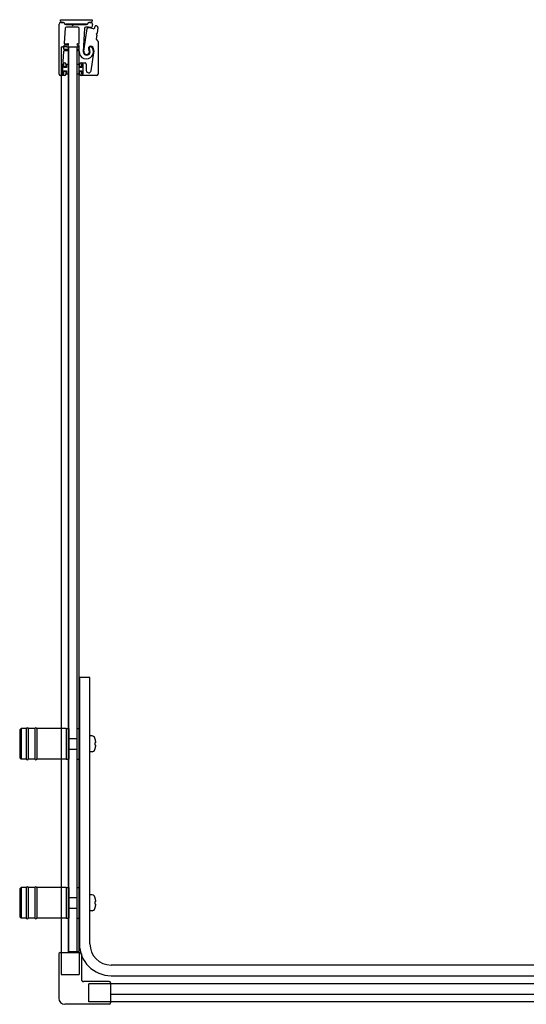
# Model space of a CAD drawing. Header units: millimetres. Extents: x 3658.834 to 3659.817, y 2710.18 to 2710.924.
# Tile 1 of 2: x 3658.834 to 3659.216, y 2710.181 to 2710.924. Entities that reach past the tile are written whole.
import ezdxf

# ---------------------------------------------------------------- set-up
doc = ezdxf.new("R2010")
doc.units = ezdxf.units.MM
doc.layers.add('SANINDUSA', color=3, linetype='Continuous')

msp = doc.modelspace()

# ---------------------------------------------------------------- linework, layer by layer
at = {"layer": 'SANINDUSA'}
for p, q in [((3658.86396, 2710.88333), (3658.86396, 2710.92108)), ((3658.86495, 2710.92441), (3658.88889, 2710.92441)), ((3658.86495, 2710.92341), (3658.86495, 2710.92441)), ((3658.86521, 2710.92233), (3658.86667, 2710.92233)), ((3658.86668, 2710.92241), (3658.86595, 2710.92241)), ((3658.86737, 2710.92204), (3658.86828, 2710.92113)), ((3658.86854, 2710.92112), (3658.86763, 2710.92202)), ((3658.88458, 2710.92093), (3658.86899, 2710.92093)), ((3658.86899, 2710.92084), (3658.8732, 2710.92084)), ((3658.87522, 2710.92084), (3658.88457, 2710.92084)), ((3658.88594, 2710.92201), (3658.88503, 2710.92112)), ((3658.88528, 2710.92113), (3658.88619, 2710.92204)), ((3658.88789, 2710.92241), (3658.8869, 2710.92241)), ((3658.8869, 2710.92234), (3658.8869, 2710.92234)), ((3658.8869, 2710.92234), (3658.8879, 2710.92234)), ((3658.88912, 2710.92083), (3658.8887, 2710.91884)), ((3658.88889, 2710.92441), (3658.88889, 2710.92341)), ((3658.8684, 2710.9179), (3658.86762, 2710.90681)), ((3658.87809, 2710.91883), (3658.8694, 2710.91883)), ((3658.87337, 2710.92076), (3658.87385, 2710.92028)), ((3658.87456, 2710.92028), (3658.87504, 2710.92076)), ((3658.87909, 2710.90677), (3658.87909, 2710.91783)), ((3658.88305, 2710.91781), (3658.88214, 2710.90042)), ((3658.88266, 2710.90059), (3658.8852, 2710.91782)), ((3658.89078, 2710.91828), (3658.89116, 2710.91953)), ((3658.89244, 2710.91399), (3658.89207, 2710.91372)), ((3658.89316, 2710.9185), (3658.89255, 2710.91419)), ((3658.86811, 2710.90627), (3658.87051, 2710.90627)), ((3658.87791, 2710.90627), (3658.87859, 2710.90627)), ((3658.89235, 2710.91271), (3658.89195, 2710.90985)), ((3658.89201, 2710.9133), (3658.89229, 2710.91293)), ((3658.89209, 2710.90943), (3658.89299, 2710.90853)), ((3658.89328, 2710.90782), (3658.89328, 2710.88333)), ((3658.86543, 2710.9038), (3658.86543, 2710.22019)), ((3658.86543, 2710.9038), (3658.86643, 2710.9038)), ((3658.86963, 2710.9038), (3658.86643, 2710.9038)), ((3658.86716, 2710.90041), (3658.86663, 2710.8929)), ((3658.86746, 2710.90461), (3658.86732, 2710.90261)), ((3658.87051, 2710.90087), (3658.86766, 2710.90087)), ((3658.86782, 2710.90207), (3658.87051, 2710.90207)), ((3658.87051, 2710.90507), (3658.86796, 2710.90507)), ((3658.86963, 2710.9038), (3658.87062, 2710.9038)), ((3658.87092, 2710.9038), (3658.87062, 2710.9038)), ((3658.87092, 2710.9038), (3658.87748, 2710.9038)), ((3658.87092, 2710.2208), (3658.87092, 2710.9038)), ((3658.8712, 2710.2208), (3658.8712, 2710.9038)), ((3658.8712, 2710.9038), (3658.8772, 2710.9038)), ((3658.8772, 2710.9038), (3658.8772, 2710.2208)), ((3658.87782, 2710.9038), (3658.87748, 2710.9038)), ((3658.87748, 2710.2208), (3658.87748, 2710.9038)), ((3658.87782, 2710.9038), (3658.87832, 2710.9038)), ((3658.87859, 2710.90507), (3658.87791, 2710.90507)), ((3658.87791, 2710.90207), (3658.87859, 2710.90207)), ((3658.87859, 2710.90087), (3658.87791, 2710.90087)), ((3658.87868, 2710.9038), (3658.87832, 2710.9038)), ((3658.87868, 2710.9038), (3658.87898, 2710.9038)), ((3658.87898, 2710.22019), (3658.87898, 2710.9038)), ((3658.87909, 2710.90257), (3658.87909, 2710.90457)), ((3658.88809, 2710.88588), (3658.89022, 2710.89933)), ((3658.86763, 2710.89183), (3658.86796, 2710.89183)), ((3658.88046, 2710.89183), (3658.88346, 2710.89183)), ((3658.86626, 2710.89053), (3658.86626, 2710.88363)), ((3658.86741, 2710.89058), (3658.86641, 2710.89058)), ((3658.86641, 2710.89058), (3658.86641, 2710.88358)), ((3658.86726, 2710.89083), (3658.86656, 2710.89083)), ((3658.86741, 2710.88833), (3658.86741, 2710.89058)), ((3658.86941, 2710.88833), (3658.86741, 2710.88833)), ((3658.86741, 2710.88583), (3658.86941, 2710.88583)), ((3658.86741, 2710.88358), (3658.86741, 2710.88583)), ((3658.86756, 2710.88903), (3658.86756, 2710.89053)), ((3658.86756, 2710.88363), (3658.86756, 2710.88513)), ((3658.86866, 2710.88873), (3658.86786, 2710.88873)), ((3658.86786, 2710.88543), (3658.86866, 2710.88543)), ((3658.86896, 2710.89083), (3658.86896, 2710.88903)), ((3658.86896, 2710.88513), (3658.86896, 2710.88333)), ((3658.87121, 2710.89058), (3658.86941, 2710.89058)), ((3658.86941, 2710.89058), (3658.86941, 2710.88833)), ((3658.86941, 2710.88583), (3658.86941, 2710.88358)), ((3658.87121, 2710.88358), (3658.87121, 2710.89058)), ((3658.87721, 2710.89058), (3658.87721, 2710.88358)), ((3658.87901, 2710.89058), (3658.87721, 2710.89058)), ((3658.87901, 2710.88833), (3658.87901, 2710.89058)), ((3658.88101, 2710.88833), (3658.87901, 2710.88833)), ((3658.87901, 2710.88358), (3658.87901, 2710.88583)), ((3658.87901, 2710.88583), (3658.88101, 2710.88583)), ((3658.87946, 2710.88903), (3658.87946, 2710.89083)), ((3658.87946, 2710.88333), (3658.87946, 2710.88513)), ((3658.88056, 2710.88873), (3658.87976, 2710.88873)), ((3658.87976, 2710.88543), (3658.88056, 2710.88543)), ((3658.88086, 2710.89053), (3658.88086, 2710.88903)), ((3658.88086, 2710.88513), (3658.88086, 2710.88363)), ((3658.88201, 2710.89058), (3658.88101, 2710.89058)), ((3658.88101, 2710.89058), (3658.88101, 2710.88833)), ((3658.88101, 2710.88583), (3658.88101, 2710.88358)), ((3658.88186, 2710.89083), (3658.88116, 2710.89083)), ((3658.88201, 2710.88358), (3658.88201, 2710.89058)), ((3658.88216, 2710.88363), (3658.88216, 2710.89053)), ((3658.88446, 2710.89083), (3658.88446, 2710.88616)), ((3658.86796, 2710.88233), (3658.86496, 2710.88233)), ((3658.86641, 2710.88358), (3658.86741, 2710.88358)), ((3658.86656, 2710.88333), (3658.86726, 2710.88333)), ((3658.86941, 2710.88358), (3658.87121, 2710.88358)), ((3658.87721, 2710.88358), (3658.87901, 2710.88358)), ((3658.89228, 2710.88233), (3658.88046, 2710.88233)), ((3658.88101, 2710.88358), (3658.88201, 2710.88358)), ((3658.88116, 2710.88333), (3658.88186, 2710.88333)), ((3658.8792, 2710.4278), (3658.8792, 2710.2268)), ((3658.8872, 2710.4278), (3658.8792, 2710.4278)), ((3658.8872, 2710.2268), (3658.8872, 2710.4278)), ((3658.8342, 2710.3883), (3658.8352, 2710.3893)), ((3658.8342, 2710.3883), (3658.8342, 2710.3673)), ((3658.8352, 2710.3893), (3658.8352, 2710.3663)), ((3658.8392, 2710.3893), (3658.8352, 2710.3893)), ((3658.8392, 2710.3893), (3658.8392, 2710.3663)), ((3658.8407, 2710.3893), (3658.8407, 2710.3663)), ((3658.8457, 2710.3893), (3658.8407, 2710.3893)), ((3658.8457, 2710.3893), (3658.8457, 2710.3663)), ((3658.8472, 2710.3893), (3658.8472, 2710.3663)), ((3658.8692, 2710.3893), (3658.8472, 2710.3893)), ((3658.8692, 2710.3893), (3658.8692, 2710.3663)), ((3658.8692, 2710.3893), (3658.8692, 2710.3663)), ((3658.8692, 2710.3893), (3658.8712, 2710.3893)), ((3658.8712, 2710.3893), (3658.8712, 2710.3663)), ((3658.8772, 2710.3893), (3658.8772, 2710.3663)), ((3658.8772, 2710.3893), (3658.8792, 2710.3893)), ((3658.8715, 2710.3818), (3658.8772, 2710.3818)), ((3658.88883, 2710.38374), (3658.8872, 2710.3838)), ((3658.89119, 2710.38125), (3658.89115, 2710.38122)), ((3658.8917, 2710.3788), (3658.89115, 2710.3788)), ((3658.8715, 2710.3738), (3658.8772, 2710.3738)), ((3658.88883, 2710.37186), (3658.8872, 2710.3718)), ((3658.89115, 2710.3768), (3658.8917, 2710.3768)), ((3658.89115, 2710.37438), (3658.89119, 2710.37435)), ((3658.8342, 2710.3673), (3658.8352, 2710.3663)), ((3658.8392, 2710.3663), (3658.8352, 2710.3663)), ((3658.8457, 2710.3663), (3658.8407, 2710.3663)), ((3658.8692, 2710.3663), (3658.8472, 2710.3663)), ((3658.8692, 2710.3663), (3658.8712, 2710.3663)), ((3658.8772, 2710.3663), (3658.8792, 2710.3663)), ((3658.8342, 2710.2683), (3658.8352, 2710.2693)), ((3658.8342, 2710.2683), (3658.8342, 2710.2473)), ((3658.8352, 2710.2693), (3658.8352, 2710.2463)), ((3658.8392, 2710.2693), (3658.8352, 2710.2693)), ((3658.8392, 2710.2693), (3658.8392, 2710.2463)), ((3658.8407, 2710.2693), (3658.8407, 2710.2463)), ((3658.8457, 2710.2693), (3658.8407, 2710.2693)), ((3658.8457, 2710.2693), (3658.8457, 2710.2463)), ((3658.8472, 2710.2693), (3658.8472, 2710.2463)), ((3658.8692, 2710.2693), (3658.8472, 2710.2693)), ((3658.8692, 2710.2693), (3658.8692, 2710.2463)), ((3658.8692, 2710.2693), (3658.8692, 2710.2463)), ((3658.8692, 2710.2693), (3658.8712, 2710.2693)), ((3658.8712, 2710.2693), (3658.8712, 2710.2463)), ((3658.8772, 2710.2693), (3658.8772, 2710.2463)), ((3658.8772, 2710.2693), (3658.8792, 2710.2693)), ((3658.8715, 2710.2618), (3658.8772, 2710.2618)), ((3658.88883, 2710.26374), (3658.8872, 2710.2638)), ((3658.89119, 2710.26125), (3658.89115, 2710.26122)), ((3658.8715, 2710.2538), (3658.8772, 2710.2538)), ((3658.8917, 2710.2588), (3658.89115, 2710.2588)), ((3658.89115, 2710.2568), (3658.8917, 2710.2568)), ((3658.89115, 2710.25438), (3658.89119, 2710.25435)), ((3658.8342, 2710.2473), (3658.8352, 2710.2463)), ((3658.8392, 2710.2463), (3658.8352, 2710.2463)), ((3658.8457, 2710.2463), (3658.8407, 2710.2463)), ((3658.8692, 2710.2463), (3658.8472, 2710.2463)), ((3658.8692, 2710.2463), (3658.8712, 2710.2463)), ((3658.8772, 2710.2463), (3658.8792, 2710.2463)), ((3658.88883, 2710.25186), (3658.8872, 2710.2518)), ((3658.86363, 2710.21919), (3658.86363, 2710.18569)), ((3658.86463, 2710.22019), (3658.87978, 2710.22019)), ((3658.87898, 2710.2208), (3658.87092, 2710.2208)), ((3658.87094, 2710.22019), (3658.87094, 2710.2208)), ((3658.8772, 2710.2208), (3658.8712, 2710.2208)), ((3658.88078, 2710.21919), (3658.88078, 2710.19984)), ((3659.77217, 2710.2108), (3658.9032, 2710.2108)), ((3658.9032, 2710.2028), (3659.77217, 2710.2028)), ((3658.90163, 2710.19834), (3658.88228, 2710.19834)), ((3658.90263, 2710.19734), (3658.90263, 2710.18219)), ((3659.19608, 2710.19654), (3658.90263, 2710.19654)), ((3659.80239, 2710.19654), (3659.09608, 2710.19654)), ((3659.19608, 2710.1885), (3658.90263, 2710.1885)), ((3659.81045, 2710.18848), (3659.09608, 2710.18848)), ((3658.90163, 2710.18119), (3658.86813, 2710.18119)), ((3659.81594, 2710.18299), (3658.90263, 2710.18299))]:
    msp.add_line(p, q, dxfattribs=at)
at = {"layer": 'SANINDUSA', "ltscale": 10}
for p, q in [((3658.86543, 2710.22019), (3658.86543, 2710.2038)), ((3658.87898, 2710.22019), (3658.87898, 2710.2038)), ((3658.86543, 2710.2038), (3658.87898, 2710.2038)), ((3658.90263, 2710.19654), (3658.88624, 2710.19654)), ((3658.88624, 2710.18299), (3658.88624, 2710.19654)), ((3658.90263, 2710.18299), (3658.88624, 2710.18299))]:
    msp.add_line(p, q, dxfattribs=at)
at = {"layer": 'SANINDUSA'}
for centre, radius, start, end in [((3658.86521, 2710.92108), 0.00125, 90, 180), ((3658.86595, 2710.92341), 0.001, 180, 270), ((3658.86667, 2710.92133), 0.001, 44.9107, 89.4659), ((3658.86668, 2710.92106), 0.00135, 45.4448, 90), ((3658.86899, 2710.92184), 0.001, 224.9107, 270), ((3658.86899, 2710.92158), 0.00065, 225.4448, 270), ((3658.8732, 2710.92059), 0.00025, 45, 90), ((3658.87522, 2710.92059), 0.00025, 90, 135), ((3658.88457, 2710.92184), 0.001, 270, 315), ((3658.88458, 2710.92158), 0.00065, 270, 314.38239), ((3658.8869, 2710.92106), 0.00135, 90, 135), ((3658.8869, 2710.92134), 0.001, 90, 135), ((3658.88789, 2710.92341), 0.001, 270, 0), ((3658.8879, 2710.92109), 0.00125, 347.95912, 90), ((3658.8694, 2710.91783), 0.001, 90, 175.94302), ((3658.87421, 2710.92064), 0.0005, 225, 315), ((3658.87809, 2710.91783), 0.001, 0, 90), ((3658.88405, 2710.91775), 0.001, 92.24985, 177), ((3658.88474, 2710.90028), 0.01849, 79.46815, 92.24985), ((3658.88569, 2710.91774), 0.0005, 86.87429, 171.62444), ((3658.88474, 2710.90028), 0.01799, 74.46815, 86.87429), ((3658.88821, 2710.91895), 0.0005, 259.46815, 347.95912), ((3658.88982, 2710.91857), 0.001, 254.46815, 342.95912), ((3658.89164, 2710.91938), 0.0005, 70.1363, 162.95912), ((3658.88474, 2710.90028), 0.02081, 67.95837, 70.1363), ((3658.89225, 2710.91348), 0.0003, 127, 217), ((3658.89226, 2710.91423), 0.0003, 307, 352), ((3658.89217, 2710.91864), 0.001, 352, 67.95837), ((3658.86811, 2710.90677), 0.0005, 175.94302, 270), ((3658.87051, 2710.90567), 0.0006, 270, 90), ((3658.87791, 2710.90567), 0.0006, 90, 270), ((3658.87859, 2710.90677), 0.0005, 270, 0), ((3658.89244, 2710.90979), 0.0005, 172, 225), ((3658.89205, 2710.91275), 0.0003, 352, 37), ((3658.89228, 2710.90782), 0.001, 0, 45), ((3658.86766, 2710.90037), 0.0005, 90, 175.94302), ((3658.86782, 2710.90257), 0.0005, 175.94302, 270), ((3658.86796, 2710.90457), 0.0005, 90, 175.94302), ((3658.87051, 2710.90147), 0.0006, 270, 90), ((3658.87791, 2710.90147), 0.0006, 90, 270), ((3658.87859, 2710.90457), 0.0005, 0, 90), ((3658.87859, 2710.90257), 0.0005, 270, 0), ((3658.87859, 2710.90037), 0.0005, 358.37906, 90), ((3658.88446, 2710.90021), 0.00537, 178.37906, 34.62628), ((3658.88474, 2710.90028), 0.0026, 177, 36.02172), ((3658.88474, 2710.90028), 0.0021, 171.62444, 37.81512), ((3658.88779, 2710.90265), 0.00177, 34.46929, 217.81512), ((3658.88785, 2710.90255), 0.00125, 34.62628, 216.02172), ((3658.88432, 2710.90027), 0.00598, 351.00614, 34.46929), ((3658.86763, 2710.89283), 0.001, 175.94302, 270), ((3658.86796, 2710.89083), 0.001, 0, 90), ((3658.88046, 2710.89083), 0.001, 90, 180), ((3658.88346, 2710.89083), 0.001, 0, 90), ((3658.86656, 2710.89053), 0.0003, 90, 180), ((3658.86656, 2710.88363), 0.0003, 180, 270), ((3658.86726, 2710.89053), 0.0003, 0, 90), ((3658.86726, 2710.88363), 0.0003, 270, 0), ((3658.86786, 2710.88903), 0.0003, 180, 270), ((3658.86786, 2710.88513), 0.0003, 90, 180), ((3658.86866, 2710.88903), 0.0003, 270, 0), ((3658.86866, 2710.88513), 0.0003, 0, 90), ((3658.87976, 2710.88903), 0.0003, 180, 270), ((3658.87976, 2710.88513), 0.0003, 90, 180), ((3658.88056, 2710.88903), 0.0003, 270, 0), ((3658.88056, 2710.88513), 0.0003, 0, 90), ((3658.88116, 2710.89053), 0.0003, 90, 180), ((3658.88116, 2710.88363), 0.0003, 180, 270), ((3658.88186, 2710.89053), 0.0003, 0, 90), ((3658.88186, 2710.88363), 0.0003, 270, 0), ((3658.88629, 2710.88616), 0.00183, 180, 351.00614), ((3658.86496, 2710.88333), 0.001, 180, 270), ((3658.86796, 2710.88333), 0.001, 270, 0), ((3658.88046, 2710.88333), 0.001, 180, 270), ((3658.89228, 2710.88333), 0.001, 270, 0), ((3658.83995, 2710.38905), 0.00075, 0, 180), ((3658.84645, 2710.38905), 0.00075, 0, 180), ((3658.8715, 2710.3815), 0.0003, 90, 180), ((3658.88876, 2710.38174), 0.002, 29.54044, 88), ((3658.8818, 2710.3778), 0.01, 20.1818, 29.54044), ((3658.8818, 2710.3778), 0.00995, 5.76818, 20.08396), ((3658.8715, 2710.3741), 0.0003, 180, 270), ((3658.88876, 2710.37385), 0.002, 272, 330.45956), ((3658.8818, 2710.3778), 0.01, 330.45956, 339.8182), ((3658.8818, 2710.3778), 0.00995, 339.91604, 354.23182), ((3658.83995, 2710.36655), 0.00075, 180, 0), ((3658.84645, 2710.36655), 0.00075, 180, 0), ((3658.83995, 2710.26905), 0.00075, 0, 180), ((3658.84645, 2710.26905), 0.00075, 0, 180), ((3658.8715, 2710.2615), 0.0003, 90, 180), ((3658.88876, 2710.26174), 0.002, 29.54044, 88), ((3658.8818, 2710.2578), 0.01, 20.1818, 29.54044), ((3658.8818, 2710.2578), 0.00995, 5.76818, 20.08396), ((3658.8715, 2710.2541), 0.0003, 180, 270), ((3658.88876, 2710.25385), 0.002, 272, 330.45956), ((3658.8818, 2710.2578), 0.01, 330.45956, 339.8182), ((3658.8818, 2710.2578), 0.00995, 339.91604, 354.23182), ((3658.83995, 2710.24655), 0.00075, 180, 0), ((3658.84645, 2710.24655), 0.00075, 180, 0), ((3658.9032, 2710.2268), 0.024, 180, 270), ((3658.9032, 2710.2268), 0.016, 180, 270), ((3658.86463, 2710.21919), 0.001, 90, 180), ((3658.87978, 2710.21919), 0.001, 0, 90), ((3658.88228, 2710.19984), 0.0015, 180, 270), ((3658.90163, 2710.19734), 0.001, 0, 90), ((3658.86813, 2710.18569), 0.0045, 180, 270), ((3658.90163, 2710.18219), 0.001, 270, 0)]:
    msp.add_arc(centre, radius, start, end, dxfattribs=at)
for centre in [(3658.88382, 2710.3778), (3658.88382, 2710.2578)]:
    msp.add_ellipse(centre, major_axis=(0, -0.00947), ratio=0.778226, start_param=1.465014, end_param=1.676579, dxfattribs=at)

doc.saveas('drawing.dxf')
